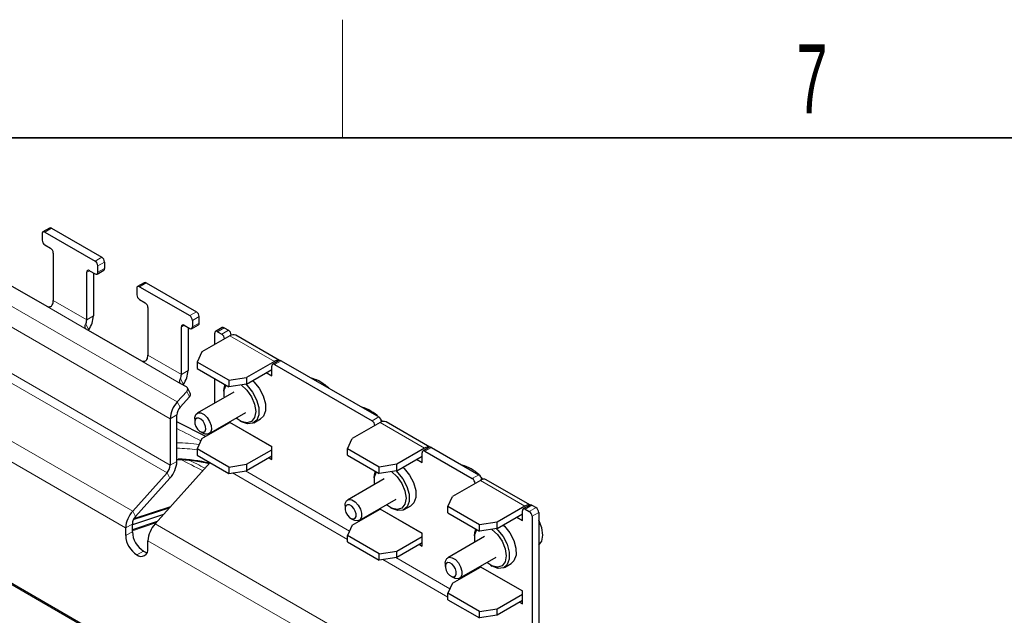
# Paper-space layout 'Blatt4' of a CAD drawing. Header units: millimetres. Extents: x 5 to 418, y 2 to 292.
# Tile 62 of 63: x 296 to 346, y 258 to 288. Entities that reach past the tile are written whole.
import ezdxf

# ---------------------------------------------------------------- set-up
doc = ezdxf.new("R2010")
doc.units = ezdxf.units.MM
doc.layers.add('SLD-0', color=7, linetype='Continuous')
doc.styles.add('SLDTEXTSTYLE0', font='TXT', dxfattribs={"width": 0.605})

psp = doc.layouts.new('Blatt4')

# ---------------------------------------------------------------- linework, layer by layer
at = {"color": 7, "linetype": 'Continuous', "lineweight": 25}
for p, q in [((297.618, 277.902), (297.278, 277.706)), ((297.378, 277.696), (299.924, 276.227)), ((297.718, 277.892), (300.263, 276.423)), ((297.237, 277.615), (297.237, 277.288)), ((297.378, 277.043), (297.661, 276.88)), ((297.802, 276.635), (297.802, 274.217)), ((300.405, 276.178), (300.405, 275.851)), ((299.5, 273.237), (299.5, 275.655)), ((299.641, 275.737), (299.924, 275.573)), ((299.839, 275.622), (299.839, 273.433)), ((300.024, 275.564), (300.363, 275.76)), ((300.065, 275.655), (300.065, 275.982)), ((302.426, 275.126), (302.087, 274.93)), ((302.526, 275.116), (305.072, 273.647)), ((297.498, 273.908), (295.518, 275.051)), ((302.045, 274.839), (302.045, 274.512)), ((302.187, 274.92), (304.732, 273.451)), ((302.187, 274.267), (302.469, 274.104)), ((302.611, 273.859), (302.611, 271.441)), ((304.874, 273.206), (304.874, 272.879)), ((305.213, 273.075), (305.213, 273.402)), ((302.306, 271.132), (299.478, 272.765)), ((299.601, 272.73), (299.586, 272.702)), ((304.308, 270.461), (304.308, 272.879)), ((304.449, 272.961), (304.732, 272.798)), ((304.647, 272.847), (304.647, 270.657)), ((304.832, 272.788), (305.172, 272.984)), ((306.386, 272.84), (306.046, 272.644)), ((306.146, 272.635), (306.358, 272.512)), ((306.486, 272.83), (306.698, 272.708)), ((306.769, 272.422), (305.355, 271.606)), ((306.005, 271.981), (306.005, 272.553)), ((306.839, 272.463), (306.839, 272.456)), ((309.29, 271.17), (307.069, 272.452)), ((305.355, 271.606), (305.116, 271.091)), ((309.032, 271.116), (307.617, 270.3)), ((309.285, 271.167), (308.945, 270.971)), ((309.385, 271.157), (314.335, 268.299)), ((306.725, 270.162), (305.116, 271.091)), ((305.116, 271.091), (305.116, 270.764)), ((305.116, 270.764), (306.725, 269.835)), ((307.617, 269.973), (308.904, 270.716)), ((308.904, 270.389), (308.904, 270.879)), ((309.045, 270.961), (313.995, 268.103)), ((306.005, 269), (306.005, 270.251)), ((306.725, 270.162), (307.617, 270.3)), ((306.725, 270.162), (306.725, 269.835)), ((307.617, 270.3), (307.617, 269.973)), ((308.621, 270.553), (308.904, 270.389)), ((304.569, 269.826), (304.286, 269.989)), ((304.409, 269.955), (304.395, 269.926)), ((304.761, 269.504), (304.618, 269.776)), ((307.617, 269.973), (306.725, 269.835)), ((304.582, 269.601), (304.101, 269.065)), ((304.245, 268.793), (304.725, 269.329)), ((306.978, 269.562), (305.111, 268.484)), ((306.472, 269.605), (306.472, 269.507)), ((306.493, 269.282), (306.485, 269.328)), ((303.742, 268.206), (303.742, 265.845)), ((304.082, 266.041), (304.082, 268.402)), ((304.987, 268.209), (304.987, 268.046)), ((305.711, 267.445), (307.578, 268.522)), ((307.278, 268.111), (307.362, 268.062)), ((307.992, 268), (308.332, 268.196)), ((305.544, 267.306), (304.082, 268.052)), ((305.355, 267.197), (306.769, 268.013)), ((306.005, 267.572), (306.005, 267.614)), ((306.5, 267.858), (306.5, 267.9)), ((306.746, 268.042), (308.904, 266.797)), ((306.769, 268.013), (306.782, 268.021)), ((314.406, 268.014), (312.991, 267.197)), ((314.476, 268.054), (314.476, 268.048)), ((316.927, 266.761), (314.706, 268.044)), ((305.355, 267.197), (305.116, 266.682)), ((305.27, 267.556), (305.411, 267.475)), ((312.752, 266.682), (312.991, 267.197)), ((306.725, 265.752), (305.116, 266.682)), ((305.116, 266.682), (305.116, 266.355)), ((307.617, 265.89), (308.904, 266.633)), ((308.904, 266.143), (308.904, 266.797)), ((314.362, 265.753), (312.752, 266.682)), ((312.752, 266.356), (312.752, 266.682)), ((316.668, 266.708), (315.254, 265.891)), ((316.922, 266.758), (316.582, 266.562)), ((317.022, 266.748), (319.426, 265.36)), ((305.116, 266.355), (306.725, 265.426)), ((308.904, 266.307), (307.617, 265.564)), ((308.763, 266.225), (308.904, 266.143)), ((312.752, 266.356), (314.362, 265.427)), ((315.254, 265.565), (316.541, 266.307)), ((316.258, 266.144), (316.541, 265.981)), ((316.541, 265.981), (316.541, 266.471)), ((316.682, 266.552), (319.086, 265.164)), ((302.97, 262.86), (305.766, 265.979)), ((306.725, 265.752), (307.617, 265.89)), ((306.725, 265.752), (306.725, 265.426)), ((307.617, 265.89), (307.617, 265.564)), ((315.254, 265.891), (314.362, 265.753)), ((314.362, 265.427), (314.362, 265.753)), ((315.254, 265.565), (315.254, 265.891)), ((303.579, 265.454), (301.839, 263.513)), ((301.982, 263.24), (303.722, 265.182)), ((306.725, 265.426), (307.617, 265.564)), ((314.614, 265.153), (312.748, 264.075)), ((314.108, 265.197), (314.108, 265.099)), ((315.254, 265.565), (314.362, 265.427)), ((319.567, 265.115), (319.567, 265.109)), ((314.13, 264.873), (314.122, 264.92)), ((319.497, 265.075), (318.083, 264.258)), ((322.018, 263.822), (319.797, 265.104)), ((313.348, 263.036), (315.214, 264.114)), ((317.843, 263.743), (318.083, 264.258)), ((303.756, 263.737), (301.895, 263.116)), ((312.624, 263.801), (312.624, 263.637)), ((314.383, 263.634), (316.541, 262.388)), ((314.406, 263.604), (314.419, 263.613)), ((314.914, 263.703), (314.999, 263.654)), ((315.629, 263.591), (315.969, 263.787)), ((319.453, 262.814), (317.843, 263.743)), ((317.843, 263.417), (317.843, 263.743)), ((321.76, 263.768), (320.345, 262.952)), ((322.013, 263.819), (321.673, 263.623)), ((321.773, 263.613), (321.986, 263.491)), ((322.113, 263.809), (322.325, 263.687)), ((303.404, 263.344), (301.819, 262.816)), ((312.907, 263.148), (313.048, 263.066)), ((312.991, 262.788), (314.406, 263.604)), ((314.137, 263.449), (314.137, 263.492)), ((317.843, 263.417), (319.453, 262.487)), ((320.345, 262.625), (321.632, 263.368)), ((321.349, 263.205), (321.632, 263.042)), ((321.632, 263.042), (321.632, 263.532)), ((322.127, 263.246), (322.127, 257.147)), ((322.466, 263.442), (322.466, 257.343)), ((301.479, 262.654), (301.479, 262.265)), ((303.078, 262.98), (301.819, 262.561)), ((301.819, 262.461), (301.819, 262.85)), ((312.991, 262.788), (312.752, 262.273)), ((320.345, 262.952), (319.453, 262.814)), ((319.453, 262.487), (319.453, 262.814)), ((320.345, 262.625), (319.453, 262.487)), ((320.345, 262.625), (320.345, 262.952)), ((319.282, 246.207), (290.948, 262.563)), ((314.362, 261.344), (312.752, 262.273)), ((312.752, 261.946), (312.752, 262.273)), ((315.254, 261.482), (316.541, 262.225)), ((316.541, 261.735), (316.541, 262.388)), ((319.706, 262.214), (317.839, 261.136)), ((319.2, 262.258), (319.2, 262.16)), ((302.611, 261.612), (302.611, 262.001)), ((312.752, 261.946), (314.362, 261.017)), ((316.541, 261.898), (315.254, 261.155)), ((316.399, 261.816), (316.541, 261.735)), ((319.221, 261.934), (319.213, 261.98)), ((314.362, 261.344), (315.254, 261.482)), ((314.362, 261.017), (314.362, 261.344)), ((315.254, 261.155), (314.362, 261.017)), ((315.254, 261.155), (315.254, 261.482)), ((318.439, 260.097), (320.306, 261.175)), ((317.715, 260.862), (317.715, 260.698)), ((318.083, 259.849), (319.497, 260.665)), ((319.474, 260.695), (321.632, 259.449)), ((319.497, 260.665), (319.51, 260.674)), ((320.005, 260.763), (320.09, 260.714)), ((320.72, 260.652), (321.06, 260.848)), ((317.998, 260.209), (318.139, 260.127)), ((319.228, 260.51), (319.228, 260.552)), ((318.083, 259.849), (317.843, 259.334)), ((319.453, 258.405), (317.843, 259.334)), ((317.843, 259.007), (317.843, 259.334)), ((320.345, 258.543), (321.632, 259.286)), ((321.632, 258.796), (321.632, 259.449)), ((317.843, 259.007), (319.453, 258.078)), ((321.632, 258.959), (320.345, 258.216)), ((321.491, 258.877), (321.632, 258.796)), ((319.453, 258.405), (320.345, 258.543)), ((319.453, 258.078), (319.453, 258.405)), ((320.345, 258.216), (319.453, 258.078)), ((320.345, 258.216), (320.345, 258.543))]:
    psp.add_line(p, q, dxfattribs=at)
at = {"color": 7, "linetype": 'Continuous', "lineweight": 18}
for p, q in [((297.718, 277.892), (297.378, 277.696)), ((299.924, 276.227), (300.263, 276.423)), ((300.405, 276.178), (300.065, 275.982)), ((299.641, 275.737), (299.5, 275.655)), ((300.065, 275.655), (300.405, 275.851)), ((302.526, 275.116), (302.187, 274.92)), ((304.101, 269.065), (294.768, 274.453)), ((299.5, 273.237), (297.802, 274.217)), ((299.478, 272.765), (297.498, 273.908)), ((304.732, 273.451), (305.072, 273.647)), ((303.742, 268.206), (294.408, 273.595)), ((299.839, 273.433), (299.5, 273.237)), ((305.213, 273.402), (304.874, 273.206)), ((299.448, 273.02), (299.601, 272.73)), ((304.449, 272.961), (304.308, 272.879)), ((304.874, 272.879), (305.213, 273.075)), ((306.486, 272.83), (306.146, 272.635)), ((306.358, 272.512), (306.698, 272.708)), ((309.032, 271.116), (306.769, 272.422)), ((306.839, 272.463), (306.772, 272.424)), ((303.742, 265.845), (294.408, 271.233)), ((304.286, 269.989), (302.306, 271.132)), ((304.308, 270.461), (302.611, 271.441)), ((309.385, 271.157), (309.045, 270.961)), ((303.579, 265.454), (294.245, 270.843)), ((304.647, 270.657), (304.308, 270.461)), ((304.257, 270.244), (304.409, 269.955)), ((304.725, 269.329), (304.582, 269.601)), ((301.839, 263.513), (292.505, 268.901)), ((304.245, 268.793), (304.101, 269.065)), ((304.082, 268.402), (303.742, 268.206)), ((313.995, 268.103), (314.335, 268.299)), ((301.479, 262.654), (292.146, 268.042)), ((308.904, 266.78), (306.769, 268.013)), ((316.668, 266.708), (314.406, 268.014)), ((314.476, 268.054), (314.409, 268.016)), ((317.022, 266.748), (316.682, 266.552)), ((304.139, 266.152), (304.082, 266.119)), ((304.082, 266.041), (303.742, 265.845)), ((303.722, 265.182), (303.579, 265.454)), ((306.9, 265.453), (312.752, 262.074)), ((307.562, 265.555), (312.857, 262.498)), ((319.086, 265.164), (319.426, 265.36)), ((319.567, 265.115), (319.5, 265.077)), ((321.76, 263.768), (319.497, 265.075)), ((303.696, 263.669), (301.867, 263.06)), ((322.113, 263.809), (321.773, 263.613)), ((321.986, 263.491), (322.325, 263.687)), ((301.982, 263.24), (301.839, 263.513)), ((316.541, 262.372), (314.406, 263.604)), ((322.466, 263.442), (322.127, 263.246)), ((301.819, 262.85), (301.479, 262.654)), ((303.018, 262.913), (301.819, 262.513)), ((302.97, 262.86), (319.092, 253.553)), ((319.181, 246.2), (290.854, 262.553)), ((301.479, 262.265), (301.819, 262.461)), ((302.611, 262.001), (318.733, 252.694)), ((302.385, 261.481), (302.045, 261.285)), ((315.198, 261.147), (317.948, 259.559)), ((314.536, 261.044), (317.843, 259.135)), ((321.632, 259.433), (319.497, 260.665))]:
    psp.add_line(p, q, dxfattribs=at)
at = {"color": 7, "linetype": 'Continuous', "lineweight": 25, "flags": 128}
for points in [[(307.927, 270.152), (307.998, 270.086), (308.267, 269.755), (308.469, 269.368), (308.578, 268.971), (308.581, 268.611), (308.478, 268.334), (308.332, 268.196)], [(306.472, 269.605), (306.484, 269.766), (306.533, 269.946)], [(306.485, 269.328), (306.485, 269.67), (306.584, 269.917)], [(307.345, 269.931), (307.352, 269.926), (307.637, 269.668), (307.873, 269.325), (308.029, 268.944), (308.084, 268.577), (308.029, 268.272), (307.874, 268.071), (307.637, 268.001), (307.352, 268.072), (307.093, 268.242)], [(307.576, 269.967), (307.659, 269.89), (307.928, 269.559), (308.129, 269.172), (308.238, 268.775), (308.242, 268.415), (308.139, 268.138), (307.942, 267.975), (307.676, 267.947), (307.372, 268.057), (307.362, 268.062)], [(304.987, 268.209), (304.99, 268.266), (305.041, 268.418), (305.149, 268.501), (305.296, 268.502), (305.461, 268.422), (305.619, 268.272), (305.745, 268.075), (305.82, 267.861), (305.833, 267.663), (305.781, 267.511), (305.674, 267.428), (305.674, 267.428)], [(305.445, 267.525), (305.516, 267.581), (305.551, 267.682), (305.542, 267.814), (305.492, 267.957), (305.408, 268.088), (305.303, 268.188), (305.193, 268.241), (305.095, 268.24), (305.023, 268.185), (304.989, 268.084), (304.998, 267.951), (305.048, 267.809), (305.131, 267.678), (305.236, 267.578), (305.346, 267.524), (305.445, 267.525)], [(314.448, 268.169), (314.454, 268.161), (314.515, 268.061)], [(305.674, 267.428), (305.526, 267.426), (305.411, 267.475)], [(315.564, 265.743), (315.635, 265.678), (315.904, 265.347), (316.106, 264.959), (316.214, 264.562), (316.218, 264.203), (316.115, 263.925), (315.969, 263.787)], [(314.108, 265.197), (314.12, 265.358), (314.17, 265.537)], [(314.122, 264.92), (314.122, 265.262), (314.221, 265.508)], [(314.981, 265.522), (314.989, 265.517), (315.274, 265.259), (315.51, 264.917), (315.666, 264.536), (315.721, 264.168), (315.666, 263.863), (315.51, 263.662), (315.274, 263.593), (314.989, 263.663), (314.73, 263.834)], [(315.213, 265.558), (315.295, 265.482), (315.565, 265.151), (315.766, 264.763), (315.875, 264.366), (315.878, 264.007), (315.776, 263.729), (315.579, 263.566), (315.313, 263.538), (315.009, 263.648), (314.999, 263.654)], [(319.539, 265.23), (319.545, 265.222), (319.607, 265.121)], [(312.624, 263.801), (312.633, 263.899), (312.699, 264.036), (312.818, 264.1), (312.972, 264.082), (313.138, 263.983), (313.29, 263.819), (313.405, 263.615), (313.465, 263.402), (313.463, 263.213), (313.397, 263.075), (313.278, 263.011), (313.124, 263.03), (313.048, 263.066)], [(312.628, 263.577), (312.669, 263.435), (312.745, 263.299), (312.847, 263.19), (312.957, 263.124), (313.06, 263.111), (313.139, 263.154), (313.183, 263.245), (313.185, 263.372), (313.144, 263.514), (313.068, 263.65), (312.966, 263.759), (312.856, 263.825), (312.753, 263.837), (312.674, 263.794), (312.63, 263.703), (312.628, 263.577)], [(320.304, 262.619), (320.386, 262.543), (320.656, 262.212), (320.857, 261.824), (320.966, 261.427), (320.969, 261.068), (320.867, 260.79), (320.67, 260.627), (320.404, 260.599), (320.1, 260.709), (320.09, 260.714)], [(320.655, 262.804), (320.726, 262.739), (320.995, 262.408), (321.197, 262.02), (321.306, 261.623), (321.309, 261.264), (321.206, 260.986), (321.06, 260.848)], [(322.463, 261.775), (322.622, 261.976), (322.679, 262.285), (322.625, 262.659), (322.468, 263.046), (322.466, 263.049)], [(319.2, 262.258), (319.211, 262.419), (319.261, 262.598)], [(319.213, 261.98), (319.213, 262.323), (319.312, 262.569)], [(320.073, 262.583), (320.08, 262.578), (320.365, 262.32), (320.601, 261.978), (320.757, 261.597), (320.812, 261.229), (320.757, 260.924), (320.601, 260.723), (320.365, 260.654), (320.08, 260.724), (319.821, 260.895)], [(302.385, 261.481), (302.495, 261.43), (302.577, 261.409)], [(317.715, 260.862), (317.725, 260.96), (317.79, 261.097), (317.909, 261.161), (318.063, 261.143), (318.229, 261.044), (318.381, 260.88), (318.496, 260.676), (318.557, 260.463), (318.554, 260.274), (318.488, 260.136), (318.369, 260.072), (318.215, 260.091), (318.139, 260.127)], [(317.719, 260.638), (317.76, 260.496), (317.837, 260.36), (317.938, 260.251), (318.048, 260.185), (318.151, 260.172), (318.23, 260.215), (318.274, 260.306), (318.276, 260.433), (318.236, 260.575), (318.159, 260.711), (318.058, 260.82), (317.947, 260.886), (317.845, 260.898), (317.765, 260.855), (317.721, 260.764), (317.719, 260.638)]]:
    psp.add_lwpolyline(points, dxfattribs=at)
at = {"color": 7, "linetype": 'Continuous', "lineweight": 25}
for centre, radius, start, end in [((297.323, 277.629), 0.0873, 50.7967, 189.214), ((297.659, 277.81), 0.101, 54.3824, 114.3071), ((297.544, 277.302), 0.307, 182.6055, 237.3945), ((297.495, 276.621), 0.307, 2.6055, 57.3945), ((299.758, 275.968), 0.307, 2.6055, 57.3945), ((300.098, 276.164), 0.307, 2.6055, 57.3945), ((299.586, 275.669), 0.0873, 50.7967, 189.214), ((299.979, 275.641), 0.0873, 230.7967, 9.214), ((300.309, 275.839), 0.0959, 304.0564, 7.2558), ((302.467, 275.035), 0.101, 54.3824, 114.3071), ((302.131, 274.853), 0.0873, 50.7967, 189.214), ((297.261, 274.23), 0.541, 334.852, 358.6051), ((302.352, 274.526), 0.307, 182.6055, 237.3945), ((302.304, 273.845), 0.307, 2.6055, 57.3945), ((304.906, 273.388), 0.307, 2.6055, 57.3945), ((298.958, 273.25), 0.541, 334.852, 358.6051), ((298.527, 273.486), 1.313, 324.876, 357.697), ((304.566, 273.192), 0.307, 2.6055, 57.3945), ((304.394, 272.893), 0.0873, 50.7967, 189.214), ((304.787, 272.865), 0.0873, 230.7967, 9.214), ((305.118, 273.063), 0.0959, 304.0564, 7.2558), ((306.091, 272.567), 0.0873, 50.7967, 189.214), ((306.427, 272.749), 0.101, 54.3824, 114.3071), ((306.532, 272.449), 0.307, 2.6055, 57.3945), ((306.193, 272.253), 0.307, 2.6055, 57.3945), ((306.945, 272.177), 0.302, 65.6929, 125.6176), ((302.07, 271.454), 0.541, 334.852, 358.6051), ((309.215, 270.849), 0.324, 77.8631, 124.481), ((309.326, 271.075), 0.101, 54.3824, 114.3071), ((303.336, 270.71), 1.313, 324.876, 357.697), ((308.99, 270.893), 0.0873, 50.7967, 189.214), ((303.767, 270.474), 0.541, 334.852, 358.6051), ((310.392, 268.329), 2.008, 45.5676, 74.4378), ((304.491, 269.709), 0.141, 310.36, 56.391), ((304.618, 269.442), 0.156, 313.5414, 23.4737), ((305.107, 268.14), 1.366, 137.3803, 177.2082), ((304.702, 268.372), 0.621, 137.3803, 177.2082), ((312.904, 266.801), 2.075, 45.9987, 73.963), ((314.169, 268.04), 0.307, 2.6055, 57.3945), ((313.83, 267.845), 0.307, 2.6055, 57.3945), ((314.581, 267.768), 0.302, 65.6929, 125.6176), ((316.852, 266.44), 0.324, 77.8631, 124.481), ((316.963, 266.666), 0.101, 54.3824, 114.3071), ((316.627, 266.485), 0.0873, 50.7967, 189.214), ((303.122, 265.875), 0.621, 317.3803, 357.2082), ((302.717, 266.107), 1.366, 317.3803, 357.2082), ((317.995, 263.861), 2.075, 45.9987, 73.963), ((318.921, 264.905), 0.307, 2.6055, 57.3945), ((319.26, 265.101), 0.307, 2.6055, 57.3945), ((319.673, 264.829), 0.302, 65.6929, 125.6176), ((321.718, 263.546), 0.0873, 50.7967, 189.214), ((321.943, 263.501), 0.324, 77.8631, 124.481), ((322.054, 263.727), 0.101, 54.3824, 114.3071), ((322.159, 263.428), 0.307, 2.6055, 57.3945), ((302.844, 262.588), 1.366, 137.3803, 177.2082), ((302.439, 262.82), 0.621, 137.3803, 177.2082), ((321.82, 263.232), 0.307, 2.6055, 57.3945), ((303.976, 261.934), 1.366, 137.3803, 177.2082), ((302.708, 262.321), 1.229, 182.6055, 237.3945), ((303.047, 262.516), 1.229, 182.6055, 237.3945), ((302.266, 261.556), 0.349, 230.7967, 9.214)]:
    psp.add_arc(centre, radius, start, end, dxfattribs=at)
at = {"color": 7, "linetype": 'Continuous', "lineweight": 18}
for centre, major_axis, ratio, start_param, end_param in [((53.781, 108.965), (378.787, -5.628), 0.567125, 0.853066, 0.857373), ((304.111, 264.605), (4.2, -0.062), 0.567125, 1.313578, 1.586207), ((304.108, 264.44), (4, -0.062), 0.566612, 1.325109, 1.586345), ((53.767, 96.654), (378.865, 5.829), 0.587275, 0.835426, 0.839474), ((53.766, 96.751), (378.985, 5.829), 0.587272, 0.835296, 0.83827)]:
    psp.add_ellipse(centre, major_axis=major_axis, ratio=ratio, start_param=start_param, end_param=end_param, dxfattribs=at)
at = {"color": 7, "linetype": 'Continuous', "lineweight": 25}
for centre, major_axis, ratio, start_param, end_param in [((304.107, 263.786), (4.12, -0.061), 0.567125, 1.178415, 1.583651), ((304.108, 263.885), (4, -0.061), 0.566817, 1.161652, 1.571837)]:
    psp.add_ellipse(centre, major_axis=major_axis, ratio=ratio, start_param=start_param, end_param=end_param, dxfattribs=at)
for points, knots in [([(297.751, 274), (297.74, 273.98), (297.719, 273.942), (297.665, 273.903), (297.605, 273.885), (297.546, 273.886), (297.514, 273.901), (297.498, 273.908)], [0, 0, 0, 0, 0.206856, 0.414379, 0.609679, 0.808284, 1, 1, 1, 1]), ([(299.478, 272.765), (299.463, 272.776), (299.434, 272.797), (299.414, 272.847), (299.412, 272.904), (299.425, 272.965), (299.441, 273.002), (299.448, 273.02)], [0, 0, 0, 0, 0.20832, 0.416696, 0.622788, 0.820502, 1, 1, 1, 1]), ([(302.56, 271.224), (302.549, 271.205), (302.527, 271.166), (302.473, 271.127), (302.413, 271.109), (302.354, 271.111), (302.322, 271.125), (302.306, 271.132)], [0, 0, 0, 0, 0.206856, 0.414379, 0.609679, 0.808284, 1, 1, 1, 1]), ([(304.286, 269.989), (304.272, 270), (304.243, 270.021), (304.222, 270.071), (304.22, 270.129), (304.234, 270.189), (304.249, 270.226), (304.257, 270.244)], [0, 0, 0, 0, 0.20832, 0.416696, 0.622788, 0.820502, 1, 1, 1, 1])]:
    psp.add_open_spline(points, degree=3, knots=knots, dxfattribs=at)
at = {"layer": 'SLD-0', "lineweight": 18}
psp.add_line((312.5, 282.5), (312.5, 288.5), dxfattribs=at)
at = {"layer": 'SLD-0', "lineweight": 35}
psp.add_line((408, 282.5), (26, 282.5), dxfattribs=at)

# ---------------------------------------------------------------- texts
at = {"layer": 'SLD-0', "insert": (336.353, 287.243), "char_height": 3.5, "attachment_point": 2, "style": 'SLDTEXTSTYLE0'}
psp.add_mtext('7', dxfattribs=at)

doc.saveas('drawing.dxf')
